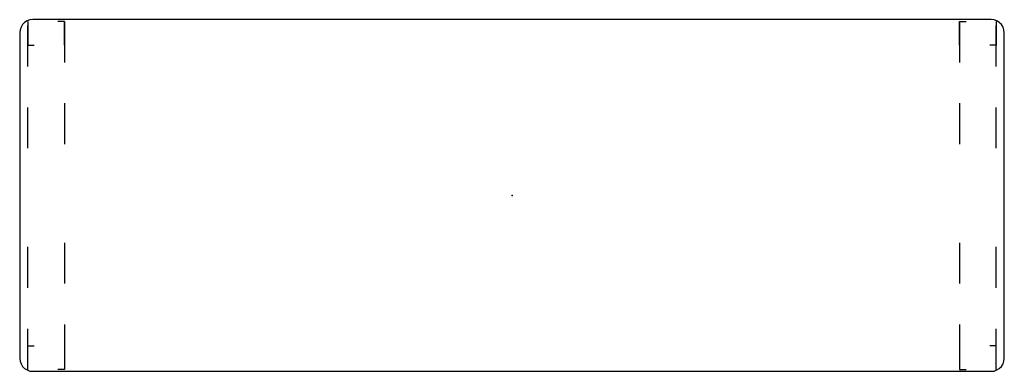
# Model space of a CAD drawing. Header units: metres. Extents: x 0.06 to 1.19, y -0.42 to -0.02.
import ezdxf

# ---------------------------------------------------------------- set-up
doc = ezdxf.new("R2010")
doc.units = ezdxf.units.M
doc.header["$MEASUREMENT"] = 0

# ---------------------------------------------------------------- blocks, each defined once
blk = doc.blocks.new('334cc103-71c6-4ddc-925d-a6041b1d639c')
at = {"color": 8, "lineweight": 25, "true_color": 0x808080}
for p, q in [((0.0717, -0.0243), (0.0717, -0.0243)), ((0.0717, -0.0243), (0.0717, -0.0513)), ((0.0717, -0.0759), (0.0717, -0.0291)), ((0.1137, -0.0243), (0.1062, -0.0243)), ((0.1137, -0.0513), (0.1137, -0.0243)), ((0.1137, -0.0243), (0.1137, -0.0243)), ((0.1137, -0.0243), (0.1137, -0.0711)), ((1.1361, -0.0243), (1.1361, -0.0711)), ((1.1361, -0.0243), (1.1361, -0.0243)), ((1.1361, -0.0513), (1.1361, -0.0243)), ((1.1361, -0.0243), (1.1436, -0.0243)), ((1.1781, -0.0243), (1.1781, -0.0243)), ((1.1781, -0.0243), (1.1781, -0.0513)), ((1.1781, -0.0759), (1.1781, -0.0291)), ((0.0717, -0.0513), (0.0792, -0.0513)), ((0.1137, -0.0513), (0.1137, -0.0513)), ((1.1361, -0.0513), (1.1361, -0.0513)), ((1.1781, -0.0513), (1.1706, -0.0513)), ((0.0717, -0.1693), (0.0717, -0.1226)), ((0.1137, -0.1178), (0.1137, -0.1646)), ((1.1361, -0.1178), (1.1361, -0.1646)), ((1.1781, -0.1693), (1.1781, -0.1226)), ((0.0717, -0.1693), (0.0717, -0.1693)), ((1.1781, -0.1693), (1.1781, -0.1693)), ((0.1137, -0.2773), (0.1137, -0.3241)), ((0.1137, -0.2773), (0.1137, -0.2773)), ((1.1361, -0.2773), (1.1361, -0.3241)), ((1.1361, -0.2773), (1.1361, -0.2773)), ((0.0717, -0.3289), (0.0717, -0.2821)), ((1.1781, -0.3289), (1.1781, -0.2821)), ((0.1137, -0.3708), (0.1137, -0.4176)), ((1.1361, -0.3708), (1.1361, -0.4176)), ((0.0717, -0.4223), (0.0717, -0.3756)), ((1.1781, -0.4223), (1.1781, -0.3756)), ((0.0717, -0.3953), (0.0792, -0.3953)), ((0.0717, -0.4223), (0.0717, -0.3953)), ((0.1137, -0.3953), (0.1137, -0.4223)), ((0.1137, -0.3953), (0.1137, -0.3953)), ((1.1361, -0.3953), (1.1361, -0.4223)), ((1.1361, -0.3953), (1.1361, -0.3953)), ((1.1781, -0.3953), (1.1706, -0.3953)), ((1.1781, -0.4223), (1.1781, -0.3953)), ((0.0717, -0.4223), (0.0717, -0.4223)), ((0.0717, -0.4223), (0.0717, -0.4223)), ((0.1137, -0.4223), (0.1062, -0.4223)), ((1.1361, -0.4223), (1.1436, -0.4223)), ((1.1781, -0.4223), (1.1781, -0.4223)), ((1.1781, -0.4223), (1.1781, -0.4223))]:
    blk.add_line(p, q, dxfattribs=at)
at = {"color": 18, "lineweight": 25, "true_color": 0x000000}
blk.add_lwpolyline([(0.0625, -0.4093), (0.0629, -0.4127), (0.064, -0.4158), (0.0658, -0.4187), (0.0681, -0.4211), (0.071, -0.4228), (0.0741, -0.424), (0.0775, -0.4243), (1.1723, -0.4243), (1.1756, -0.424), (1.1788, -0.4228), (1.1816, -0.4211), (1.184, -0.4187), (1.1858, -0.4158), (1.1869, -0.4127), (1.1873, -0.4093), (1.1873, -0.0373), (1.1869, -0.034), (1.1858, -0.0308), (1.184, -0.028), (1.1816, -0.0256), (1.1788, -0.0238), (1.1756, -0.0227), (1.1723, -0.0223), (0.0775, -0.0223), (0.0741, -0.0227), (0.071, -0.0238), (0.0681, -0.0256), (0.0658, -0.028), (0.064, -0.0308), (0.0629, -0.034), (0.0625, -0.0373)], close=True, dxfattribs=at)
at = {"color": 1, "true_color": 0xff0000}
blk.add_point((0.6249, -0.2233), dxfattribs=at)
blk.add_point((0.6249, -0.2233), dxfattribs=at)
blk = doc.blocks.new('e10fd7a2-e836-4d46-a1cf-8d4a5c337cdc')
blk.add_blockref('334cc103-71c6-4ddc-925d-a6041b1d639c', (0, 0))

msp = doc.modelspace()

# ---------------------------------------------------------------- block references
msp.add_blockref('e10fd7a2-e836-4d46-a1cf-8d4a5c337cdc', (0, 0))

doc.saveas('drawing.dxf')
